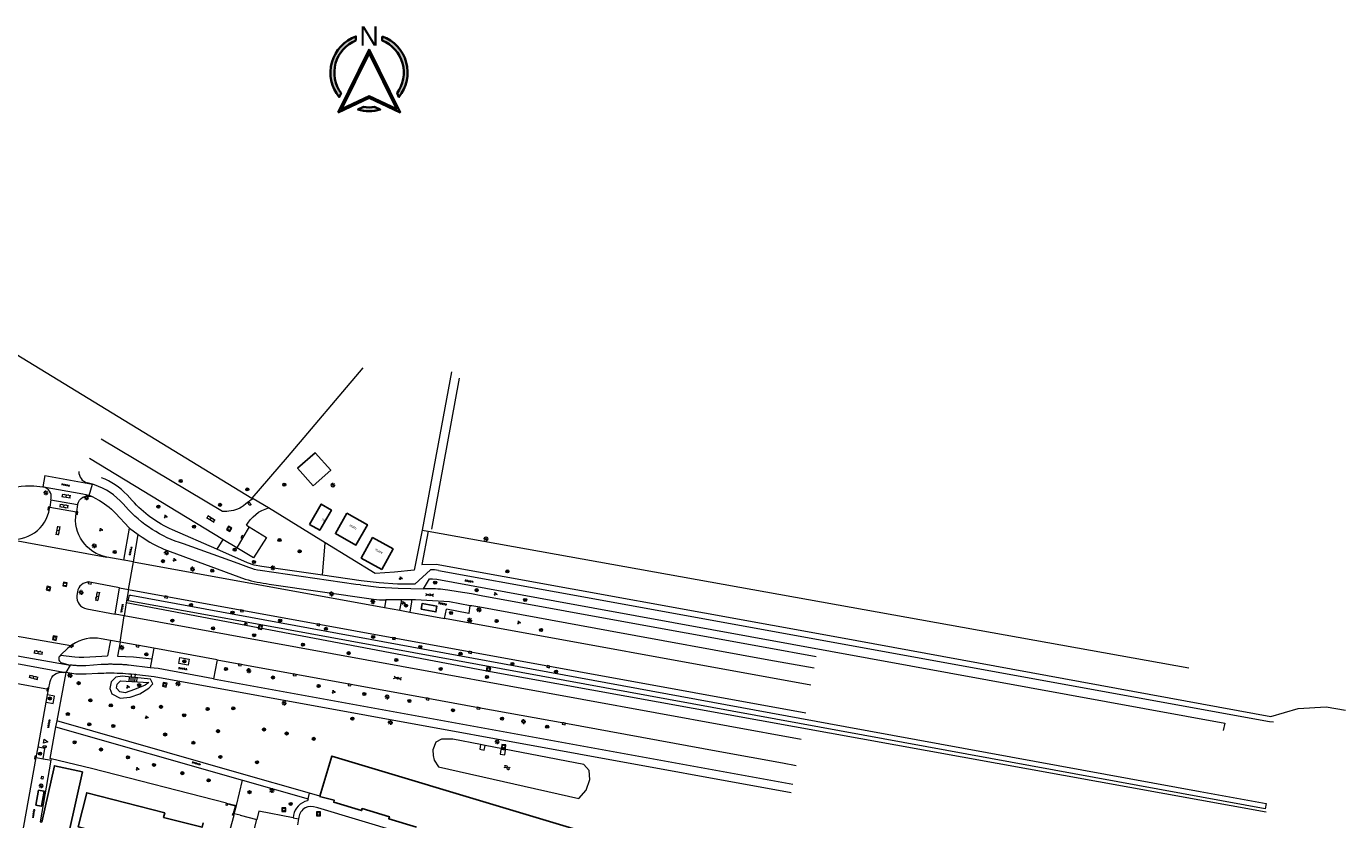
# Model space of a CAD drawing. Extents: x 131101 to 132041, y 397511 to 398853.
# Tile 80 of 80: x 131699 to 132041, y 398647 to 398853. Entities that reach past the tile are written whole.
import ezdxf
from ezdxf.enums import TextEntityAlignment as Align

# ---------------------------------------------------------------- set-up
doc = ezdxf.new("R2010")
doc.units = 0
doc.linetypes.add('DGN Style 2', pattern=[51.51486603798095, 30.90891962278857, -20.60594641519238])
doc.layers.get('0').update_dxf_attribs({"color": 250, "lineweight": 9})
doc.layers.add('_vervallen situatie', color=250, linetype='Continuous', lineweight=9, plot=False)
for name, color, linetype, lineweight in [('gg-afsc-erfafscheiding', 250, 'Continuous', 9), ('gg-afsc-hekwerk', 250, 'Continuous', 9), ('gg-afsc-muur', 250, 'Continuous', 9), ('gg-bbg-abri', 10, 'Continuous', 25), ('gg-bbg-hoofdgebouw', 10, 'Continuous', 25), ('gg-knt-BGT kruinlijn', 250, 'Continuous', 9), ('gg-knt-bovenkant onderkant talud', 250, 'Continuous', 9), ('gg-knt-verharding', 250, 'Continuous', 9), ('gg-knt-verharding nz', 250, 'DGN Style 2', 9), ('gg-kntw-bovenkant insteek waterloop', 250, 'Continuous', 9), ('gg-kwrk-uitstroombak niveau min 01', 250, 'Continuous', 9), ('gt-grn-groengrens', 250, 'Continuous', 9), ('gt-grn-weggrens', 250, 'Continuous', 9), ('gt-symb-boom', 250, 'Continuous', 9), ('gt-symb-brandkraan', 250, 'Continuous', 9), ('gt-symb-gesloten verharding', 250, 'Continuous', 9), ('gt-symb-groenvak', 250, 'Continuous', 9), ('gt-symb-klinker verharding', 250, 'Continuous', 9), ('gt-symb-kolk', 250, 'Continuous', 9), ('gt-symb-kolk center center', 250, 'Continuous', 9), ('gt-symb-lichtmast', 250, 'Continuous', 9), ('gt-symb-rioolschacht', 250, 'Continuous', 9), ('gt-symb-talud symbool', 250, 'Continuous', 9), ('gt-symb-tegel verharding', 250, 'Continuous', 9), ('gt-symb-waterafsluiter', 250, 'Continuous', 9), ('gt-symb-watersymbool', 250, 'Continuous', 9), ('X-AL-huisnummers', 2, 'Continuous', 25), ('X-AL-noordpijl', 3, 'Continuous', 35)]:
    doc.layers.add(name, color=color, linetype=linetype, lineweight=lineweight)
doc.styles.add('CS Annotative', font='arial.ttf')

# ---------------------------------------------------------------- blocks, each defined once
blk = doc.blocks.new('gt0-BOOM')
at = {"layer": 'gt-symb-boom'}
for radius in [0.4, 0.2]:
    blk.add_circle((0, 1.164153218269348e-10), radius, dxfattribs=at)
blk = doc.blocks.new('gt0-TEG1')
at = {"layer": 'gt-symb-tegel verharding'}
for p, q in [((-1.124999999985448, 0), (1.125, 0)), ((-0.8999999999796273, -0.25), (-0.9000000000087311, 0.25)), ((-0.4499999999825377, -0.25), (-0.4499999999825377, 0.25)), ((0, -0.25), (1.455191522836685e-11, 0.25)), ((0.4500000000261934, -0.25), (0.4500000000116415, 0.2500000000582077)), ((0.9000000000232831, -0.25), (0.9000000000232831, 0.2500000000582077))]:
    blk.add_line(p, q, dxfattribs=at)
blk = doc.blocks.new('gt0-LMAST')
at = {"layer": 'gt-symb-lichtmast'}
for p, q in [((-0.1820000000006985, 0.1729999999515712), (-0.4469999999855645, 0.4379999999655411)), ((-0.005000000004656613, 0.2459999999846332), (-0.005000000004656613, 0.6209999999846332)), ((0.1720000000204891, 0.1729999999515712), (0.4370000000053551, 0.4379999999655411)), ((-0.2550000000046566, -0.004000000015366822), (-0.6300000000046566, -0.004000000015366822)), ((-0.1820000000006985, -0.1810000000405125), (-0.4469999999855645, -0.4460000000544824)), ((-0.005000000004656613, -0.2540000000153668), (-0.005000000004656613, -0.6290000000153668)), ((0.4370000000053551, -0.4460000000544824), (0.1720000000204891, -0.1810000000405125)), ((0.2449999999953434, -0.004000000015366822), (0.6199999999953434, -0.004000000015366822))]:
    blk.add_line(p, q, dxfattribs=at)
blk.add_circle((-0.005000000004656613, -0.003999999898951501), 0.25, dxfattribs=at)
blk = doc.blocks.new('gt0-GRVAK')
at = {"layer": 'gt-symb-groenvak'}
for p, q in [((-0.1099999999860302, 0.1890000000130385), (-0.228000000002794, 0.2399999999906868)), ((-0.1820000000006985, 0.1529999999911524), (0.08799999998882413, 0.1529999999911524)), ((-0.09099999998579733, 0.2110000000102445), (-0.1559999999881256, 0.3219999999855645)), ((-0.04699999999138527, 0.2140000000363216), (-0.04699999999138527, 0.3930000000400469)), ((-0.003999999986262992, 0.2110000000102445), (0.06100000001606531, 0.3219999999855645)), ((0.01500000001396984, 0.1890000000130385), (0.1330000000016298, 0.2399999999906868)), ((0.2619999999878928, -0.05199999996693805), (0.1970000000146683, 0.0590000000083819)), ((0.3049999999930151, -0.04899999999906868), (0.3049999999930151, 0.1300000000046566)), ((0.3489999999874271, -0.05199999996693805), (0.4139999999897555, 0.0590000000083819)), ((-0.2449999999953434, -0.228000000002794), (-0.3630000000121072, -0.176999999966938)), ((-0.3179999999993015, -0.2639999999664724), (-0.04699999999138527, -0.2639999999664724)), ((-0.2259999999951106, -0.2060000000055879), (-0.2909999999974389, -0.09499999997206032)), ((-0.1829999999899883, -0.2029999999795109), (-0.1829999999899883, -0.02399999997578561)), ((-0.1389999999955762, -0.2060000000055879), (-0.07399999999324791, -0.09499999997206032)), ((-0.1199999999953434, -0.228000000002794), (-0.002000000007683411, -0.176999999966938)), ((0.24299999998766, -0.07399999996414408), (0.125, -0.02299999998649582)), ((0.1700000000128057, -0.1099999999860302), (0.4409999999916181, -0.1099999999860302)), ((0.36799999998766, -0.07399999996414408), (0.4860000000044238, -0.02299999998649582))]:
    blk.add_line(p, q, dxfattribs=at)
blk = doc.blocks.new('gt0-GESVH1')
at = {"layer": 'gt-symb-gesloten verharding'}
for p, q in [((-0.9920000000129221, -0.2610000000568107), (0.0079999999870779, 0.2389999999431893)), ((0.008000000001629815, -0.2610000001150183), (-0.9920000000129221, 0.2389999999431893)), ((0.0079999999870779, 0.2389999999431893), (1.007999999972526, -0.260999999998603)), ((1.007999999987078, 0.2389999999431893), (0.008000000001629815, -0.2610000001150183))]:
    blk.add_line(p, q, dxfattribs=at)
blk = doc.blocks.new('gt0-KOLK')
at = {"layer": 'gt-symb-kolk', "flags": 128}
blk.add_lwpolyline([(0, 4.365574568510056e-11), (0.375, 4.365574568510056e-11), (0.375, 0.4000000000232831), (-0.375, 0.4000000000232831), (-0.3749999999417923, 4.365574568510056e-11), (0, 4.365574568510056e-11)], dxfattribs=at)
blk = doc.blocks.new('gt0-RS')
at = {"layer": 'gt-symb-rioolschacht', "flags": 128}
blk.add_lwpolyline([(-0.5, -0.5), (0.5, -0.5), (0.5, 0.5), (-0.5000000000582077, 0.5), (-0.5, -0.5)], close=True, dxfattribs=at)
at = {"layer": 'gt-symb-rioolschacht'}
blk.add_circle((0.0001273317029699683, 0.0003214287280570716), 0.3749999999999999, dxfattribs=at)
blk = doc.blocks.new('gt0-WA')
at = {"layer": 'gt-symb-watersymbool', "extrusion": (0, 0, -1)}
for centre in [(0.3229999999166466, 0.02199999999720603), (0.3229999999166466, -0.4279999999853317)]:
    blk.add_arc(centre, 0.4250000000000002, 28.07248888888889, 151.9275138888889, dxfattribs=at)
at = {"layer": 'gt-symb-watersymbool'}
for centre in [(0.4270000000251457, 0.4220000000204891), (0.4270000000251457, -0.0280000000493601)]:
    blk.add_arc(centre, 0.4250000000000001, 208.0724833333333, 331.9275083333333, dxfattribs=at)
blk = doc.blocks.new('gt0-TALUD')
at = {"layer": 'gt-symb-talud symbool'}
for p, q in [((0, -1), (-5.820766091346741e-11, 0)), ((0.9999999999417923, -1), (1, 0)), ((-1.000000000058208, -1.000000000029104), (-1.000000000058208, -2.91038304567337e-11)), ((-0.5000000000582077, -2.000000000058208), (-0.5000000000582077, -5.820766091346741e-11)), ((0.4999999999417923, -2.000000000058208), (0.5, -2.91038304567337e-11))]:
    blk.add_line(p, q, dxfattribs=at)
blk = doc.blocks.new('gt0-KL1')
at = {"layer": 'gt-symb-klinker verharding'}
for p, q in [((-1.149999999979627, 0.3000000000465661), (1.150000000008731, 0.2999999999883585)), ((-0.9999999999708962, -0.2999999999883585), (-1, 0.3000000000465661)), ((-0.4999999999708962, 0.3000000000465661), (-0.4999999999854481, 0.4500000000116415)), ((0, -0.2999999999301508), (1.455191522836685e-11, 0.3000000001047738)), ((0.5, 0.3000000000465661), (0.5, 0.4500000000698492)), ((1.000000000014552, -0.2999999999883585), (1, 0.3000000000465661)), ((-1.149999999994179, -0.2999999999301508), (1.149999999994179, -0.2999999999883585)), ((-0.4999999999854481, -0.4500000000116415), (-0.4999999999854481, -0.2999999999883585)), ((0.5, -0.4499999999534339), (0.5000000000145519, -0.2999999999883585))]:
    blk.add_line(p, q, dxfattribs=at)
blk = doc.blocks.new('CS Noordpijl')
h = blk.add_hatch(color=256)
h.dxf.hatch_style = 1
edge = h.paths.add_edge_path()
edge.add_line((-3.400000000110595, 8.333066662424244), (-3.400000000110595, 9.404254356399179))
edge.add_arc((-9.136247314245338e-11, 1.373723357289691e-11), 9.999999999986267, 109.8768740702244, 219.2920710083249)
edge.add_line((-7.739278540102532, -6.332737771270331), (-7.248359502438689, -5.334911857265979))
edge.add_arc((-7.143263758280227e-11, 1.162558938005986e-11), 9.000000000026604, 112.1961008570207, 216.3536797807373, ccw=False)
h = blk.add_hatch(color=256)
h.dxf.hatch_style = 1
edge = h.paths.add_edge_path()
edge.add_line((3.399999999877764, 9.404254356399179), (3.399999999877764, 8.333066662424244))
edge.add_arc((-9.041745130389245e-11, -6.543210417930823e-12), 9.000000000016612, -36.353679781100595, 67.80389914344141, ccw=False)
edge.add_line((7.248359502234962, -5.334911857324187), (7.739278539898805, -6.332737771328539))
edge.add_arc((-7.218670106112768e-11, -4.89563944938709e-12), 9.999999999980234, 320.7079289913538, 430.1231259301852)
h = blk.add_hatch(color=256)
h.dxf.hatch_style = 1
h.paths.add_polyline_path([(-8.01824271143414, -10.29761681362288), (-8.731149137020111e-11, -6.558648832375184), (8.018242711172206, -10.29761681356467), (-1.164153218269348e-10, 6)])
h.paths.add_polyline_path([(7.15794550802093, -9.455102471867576), (-1.164153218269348e-10, 5.093902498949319), (-7.157945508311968, -9.455102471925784), (-8.731149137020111e-11, -6.117297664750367)], flags=16)
h = blk.add_hatch(color=256)
h.dxf.hatch_style = 1
edge = h.paths.add_edge_path()
edge.add_arc((-8.731149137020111e-11, 5.508660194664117e-11), 9.000000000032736, 260.80486304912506, 279.19513695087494, ccw=False)
edge.add_line((-1.438176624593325, -8.8843484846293), (-2.905533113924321, -9.568588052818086))
edge.add_arc((-8.731149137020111e-11, 5.238121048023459e-11), 10.00000000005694, 253.108915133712, 286.891084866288)
edge.add_line((2.905533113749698, -9.568588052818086), (1.438176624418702, -8.8843484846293))
at = {"flags": 128}
for points in [[(-3.400000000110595, 8.333066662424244), (-3.400000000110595, 9.404254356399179, 0.5173281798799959), (-7.739278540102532, -6.332737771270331), (-7.248359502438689, -5.334911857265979, -0.4885840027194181)], [(3.399999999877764, 9.404254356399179), (3.399999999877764, 8.333066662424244, -0.4885840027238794), (7.248359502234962, -5.334911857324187), (7.739278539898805, -6.332737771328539, 0.5173281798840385)], [(1.438176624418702, -8.8843484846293, -0.08041537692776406), (-1.438176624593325, -8.8843484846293), (-2.905533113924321, -9.568588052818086, 0.1484794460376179), (2.905533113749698, -9.568588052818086)]]:
    blk.add_lwpolyline(points, format="xyb", close=True, dxfattribs=at)
for points in [[(-8.01824271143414, -10.29761681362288), (-8.731149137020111e-11, -6.558648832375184), (8.018242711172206, -10.29761681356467), (-1.164153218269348e-10, 6)], [(7.15794550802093, -9.455102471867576), (-1.164153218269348e-10, 5.093902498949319), (-7.157945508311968, -9.455102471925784), (-8.731149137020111e-11, -6.117297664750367)]]:
    blk.add_lwpolyline(points, close=True, dxfattribs=at)
at = {"style": 'CS Annotative'}
blk.add_text('N', height=5, dxfattribs=at).set_placement((-8.731149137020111e-11, 9.5), align=Align.MIDDLE_CENTER)
blk = doc.blocks.new('gt0-KOLKCC')
at = {"layer": 'gt-symb-kolk center center', "flags": 128}
blk.add_lwpolyline([(-0.375, 0.2000000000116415), (0.375, 0.2000000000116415), (0.375, -0.2000000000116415), (-0.375, -0.2000000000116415), (-0.375, 0.2000000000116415)], close=True, dxfattribs=at)
blk = doc.blocks.new('gt0-BR')
at = {"layer": 'gt-symb-brandkraan', "extrusion": (0, 0, -1)}
for centre, radius, start, end in [((0.2441436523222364, -5.296897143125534e-09), 0.2056664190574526, 287.5669258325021, 72.43306177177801), ((-0.5992415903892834, -2.664019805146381), 3, 72.43306177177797, 73.10795400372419), ((-9.66247171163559e-09, -0.6906986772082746), 0.9376986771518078, 73.10795400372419, 106.8920119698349), ((0.5992403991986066, -2.66402016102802), 3, 106.8920119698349, 107.5669126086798), ((-0.2441436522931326, 1.58906914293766e-08), 0.205666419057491, 107.5669126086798, 252.4330485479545), ((-0.599241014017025, 2.664019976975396), 3, 286.8920293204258, 287.566925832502), ((0.5992422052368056, 2.664019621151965), 3, 252.4330485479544, 253.1079366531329)]:
    blk.add_arc(centre, radius, start, end, dxfattribs=at)
at = {"layer": 'gt-symb-brandkraan'}
blk.add_arc((-9.66247171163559e-09, 0.6906986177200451), 0.937698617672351, 253.1079706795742, 286.8920633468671, dxfattribs=at)
blk = doc.blocks.new('_vervallen situatie')
at = {"layer": 'gg-bbg-abri', "flags": 128}
blk.add_lwpolyline([(131702.585, 398650.948), (131702.666, 398650.933), (131703.361, 398654.794), (131703.274, 398654.81), (131701.884, 398655.057), (131701.199, 398651.201), (131702.585, 398650.948)], dxfattribs=at)
at = {"layer": 'gg-knt-verharding'}
for p, q in [((131710.21, 398692.488), (131693.897, 398695.341)), ((131720.493, 398693.899), (131718.118, 398694.334)), ((131720.493, 398693.899), (131719.768, 398689.883)), ((131722.984, 398693.442), (131720.493, 398693.899)), ((131693.45, 398690.45), (131710.04, 398687.51)), ((131709.434, 398691.895), (131707.588, 398690.085)), ((131710.21, 398692.488), (131709.434, 398691.895)), ((131708.463, 398685.603), (131692, 398688.585)), ((131707.588, 398690.085), (131707.29, 398689.76)), ((131707.919, 398688.05), (131710.04, 398687.51)), ((131708.014, 398685.652), (131708.463, 398685.603)), ((131708.908, 398685.535), (131708.463, 398685.603)), ((131704.486, 398681.191), (131695.076, 398682.896)), ((131704.23, 398679.782), (131704.486, 398681.191)), ((131704.486, 398681.191), (131704.86, 398683.252)), ((131701.762, 398666.181), (131703.881, 398677.858)), ((131703.881, 398677.858), (131704.23, 398679.782)), ((131697.44, 398642.366), (131701.279, 398663.519)), ((131701.279, 398663.519), (131701.762, 398666.181)), ((131701.279, 398663.519), (131703.051, 398663.203))]:
    blk.add_line(p, q, dxfattribs=at)
at = {"layer": 'gg-knt-verharding', "flags": 128}
for points in [[(131707.588, 398690.085), (131711.235, 398689.658), (131712.437, 398689.583), (131713.639, 398689.583), (131718.233, 398689.819), (131719.768, 398689.883)], [(131717.242, 398685.27), (131714.25, 398685.1), (131711.56, 398685.13), (131708.908, 398685.535)], [(131703.881, 398677.858), (131705.674, 398677.533), (131706.016, 398679.458), (131704.23, 398679.782)], [(131703.051, 398663.203), (131703.526, 398665.861), (131701.762, 398666.181)]]:
    blk.add_lwpolyline(points, dxfattribs=at)
at = {"layer": 'gg-knt-verharding'}
for centre, radius, start, end in [((131716.2366559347, 398684.4913833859), 10.02080622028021, 79.17885687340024, 124.3461819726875), ((131708.1951974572, 398689.1222799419), 1.107280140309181, 144.8349470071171, 255.5557568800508), ((131720.5481775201, 398629.4749185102), 55.89295061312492, 89.0341713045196, 93.3911371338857)]:
    blk.add_arc(centre, radius, start, end, dxfattribs=at)
at = {"layer": 'gg-knt-verharding', "extrusion": (0, 0, -1)}
blk.add_arc((-131707.900348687, 398682.5289159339), 3.125151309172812, 13.37807838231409, 92.08411565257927, dxfattribs=at)
at = {"layer": 'gg-knt-verharding nz'}
blk.add_line((131718.139, 398687.635), (131714.167, 398687.319), dxfattribs=at)
at = {"layer": 'gg-knt-verharding nz', "extrusion": (0, 0, -1)}
blk.add_arc((-131713.1675207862, 398710.4051480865), 23.10777341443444, 267.5210155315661, 277.778568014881, dxfattribs=at)
at = {"layer": 'gg-knt-verharding nz'}
blk.add_arc((131720.5129698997, 398635.4226454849), 52.26629599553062, 88.46465696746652, 92.6033080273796, dxfattribs=at)
at = {"layer": 'gt-grn-weggrens'}
blk.add_line((131710.04, 398687.51), (131708.908, 398685.535), dxfattribs=at)
at = {"layer": 'gt-symb-boom'}
for p in [(131704.802, 398678.832), (131702.261, 398664.546)]:
    blk.add_blockref('gt0-BOOM', p, dxfattribs=at)
at = {"layer": 'gt-symb-brandkraan', "rotation": 307.1862584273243}
blk.add_blockref('gt0-BR', (131756.515, 398729.328), dxfattribs=at)
at = {"layer": 'gt-symb-brandkraan'}
blk.add_blockref('gt0-BR', (131703.438, 398666.344), dxfattribs=at)
at = {"layer": 'gt-symb-klinker verharding'}
for p, rotation in [((131701.84, 398690.791), 349.6900296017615), ((131700.606, 398684.316), 345.352624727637)]:
    blk.add_blockref('gt0-KL1', p, dxfattribs=dict(at, rotation=rotation))
at = {"layer": 'gt-symb-kolk'}
for p, rotation in [((131710.403, 398692.635), 215.8481930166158), ((131704.465, 398681.087), 79.92566726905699), ((131701.269, 398663.478), 80.03848340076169)]:
    blk.add_blockref('gt0-KOLK', p, dxfattribs=dict(at, rotation=rotation))
at = {"layer": 'gt-symb-kolk center center', "rotation": 78.28547478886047}
blk.add_blockref('gt0-KOLKCC', (131702.839, 398658.294), dxfattribs=at)
at = {"layer": 'gt-symb-lichtmast'}
blk.add_blockref('gt0-LMAST', (131702.576, 398656.185), dxfattribs=at)
at = {"layer": 'gt-symb-tegel verharding', "rotation": 260.622420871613}
for p in [(131704.537, 398672.289), (131700.59, 398649.002)]:
    blk.add_blockref('gt0-TEG1', p, dxfattribs=at)
blk = doc.blocks.new('gt0-WAFSL')
at = {"layer": 'gt-symb-waterafsluiter'}
for p, q in [((-0.4999999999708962, -0.3333333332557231), (2.91038304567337e-11, 0.6666666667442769)), ((2.91038304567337e-11, 0.6666666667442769), (0.5000000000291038, -0.3333333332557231)), ((0.5000000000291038, -0.3333333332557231), (-0.4999999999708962, -0.3333333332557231))]:
    blk.add_line(p, q, dxfattribs=at)

msp = doc.modelspace()

# ---------------------------------------------------------------- linework, layer by layer
at = {"layer": 'gg-afsc-erfafscheiding'}
for p, q in [((131808.868, 398763.521), (131801.257, 398722.469)), ((131776.179, 398719.216), (131761.47, 398728.274)), ((131750.59, 398651.703), (131715.573, 398660.688))]:
    msp.add_line(p, q, dxfattribs=at)
at = {"layer": 'gg-afsc-erfafscheiding', "flags": 128}
for points in [[(131785.944, 398764.573), (131766.287, 398741.396), (131757.185, 398730.782)], [(131801.257, 398722.469), (131799.204, 398712.095), (131794.103, 398711.559), (131791.616, 398711.37), (131789.121, 398711.22), (131776.179, 398719.216)]]:
    msp.add_lwpolyline(points, dxfattribs=at)
at = {"layer": 'gg-afsc-hekwerk'}
for p, q in [((131694.48, 398769.08), (131757.185, 398730.782)), ((131810.882, 398761.895), (131803.679, 398722.776)), ((131801.257, 398722.469), (131802.873, 398722.179)), ((131802.873, 398722.179), (132000, 398686.771)), ((131705.166, 398663.222), (131705.098, 398662.838)), ((131715.573, 398660.688), (131705.166, 398663.222)), ((131752.477, 398648.515), (131751.485, 398644.777))]:
    msp.add_line(p, q, dxfattribs=at)
at = {"layer": 'gg-afsc-hekwerk', "flags": 128}
msp.add_lwpolyline([(131705.098, 398662.838), (131702.251, 398646.884), (131702.76, 398646.771)], dxfattribs=at)
at = {"layer": 'gg-afsc-muur'}
for p, q in [((131750.59, 398651.703), (131753.151, 398651.054)), ((131752.59, 398648.942), (131753.151, 398651.054)), ((131752.477, 398648.515), (131752.59, 398648.942))]:
    msp.add_line(p, q, dxfattribs=at)
at = {"layer": 'gg-afsc-muur', "flags": 128}
msp.add_lwpolyline([(131752.477, 398648.515), (131752.179, 398648.594), (131752.309, 398649.082), (131752.392, 398649.06), (131752.887, 398650.922), (131750.849, 398651.44), (131750.763, 398651.103), (131750.46, 398651.18), (131750.59, 398651.703)], dxfattribs=at)
at = {"layer": 'gg-bbg-abri', "flags": 128}
msp.add_lwpolyline([(131801.026, 398701.964), (131801.288, 398703.441), (131805.12, 398702.762), (131804.858, 398701.284), (131801.026, 398701.964)], dxfattribs=at)
at = {"layer": 'gg-bbg-hoofdgebouw'}
msp.add_line((131774.751, 398653.509), (131774.73, 398653.44), dxfattribs=at)
at = {"layer": 'gg-bbg-hoofdgebouw', "flags": 128}
for points in [[(131773.054, 398733.961), (131777.596, 398738.003), (131773.539, 398742.561), (131768.998, 398738.518), (131773.054, 398733.961)], [(131772.071, 398723.966), (131774.744, 398722.449), (131777.789, 398727.689), (131775.134, 398729.231), (131772.071, 398723.966)], [(131781.812, 398726.883), (131778.822, 398721.588), (131784.129, 398718.592), (131787.118, 398723.886), (131781.812, 398726.883)], [(131790.805, 398712.297), (131793.774, 398717.608), (131788.431, 398720.553), (131785.492, 398715.23), (131790.805, 398712.297)], [(131878.552, 398633.54), (131878.59, 398633.66), (131777.87, 398663.91), (131774.751, 398653.509)], [(131702.76, 398646.771), (131706.004, 398661.395), (131713.228, 398659.806), (131707.999, 398636.233), (131700.775, 398637.821), (131702.26, 398644.515)], [(131704.98, 398604.36), (131726.58, 398600.4), (131724.45, 398588.63), (131727.3, 398588.11), (131728.54, 398593.04), (131728.19, 398593.15), (131728.45, 398594.19), (131728.82, 398594.1), (131731.85, 398605.96), (131729.28, 398606.65), (131731, 398613.4), (131733.63, 398612.73), (131735.74, 398621.01), (131733.15, 398621.7), (131737.88, 398639.99), (131732.6, 398641.34), (131732.35, 398640.37), (131712.1, 398645.59), (131714.35, 398654.37), (131734.58, 398649.14), (131734.27, 398647.93), (131744.24, 398645.43), (131744.508, 398646.562)], [(131774.73, 398653.44), (131778.528, 398652.437), (131778.375, 398651.94), (131785.595, 398649.77), (131785.72, 398650.265), (131792.802, 398648.161), (131792.647, 398647.644), (131799.862, 398645.485)]]:
    msp.add_lwpolyline(points, dxfattribs=at)
at = {"layer": 'gg-knt-BGT kruinlijn', "flags": 128}
msp.add_lwpolyline([(131730.431, 398683.008), (131729.526, 398682.31), (131726.771, 398681.153), (131724.318, 398680.3), (131722.94, 398680.554), (131722.044, 398681.469), (131722.24, 398682.566), (131723.145, 398683.378), (131730.431, 398683.008)], dxfattribs=at)
at = {"layer": 'gg-knt-bovenkant onderkant talud', "flags": 128}
for points in [[(132020.051, 398649.387), (131818.969, 398685.724), (131724.613, 398703.625)], [(131723.503, 398684.658), (131721.871, 398684.322), (131720.691, 398683.159), (131720.389, 398681.457), (131720.902, 398680.018), (131723.024, 398678.927), (131725.618, 398679.154), (131728.158, 398680.075), (131730.474, 398681.528), (131731.46, 398682.643), (131730.881, 398683.87), (131723.503, 398684.658)]]:
    msp.add_lwpolyline(points, dxfattribs=at)
at = {"layer": 'gg-knt-verharding'}
for p, q in [((131749.511, 398727.309), (131718.135, 398746.052)), ((131749.661, 398720.097), (131715.092, 398741.055)), ((131703.517, 398736.671), (131702.971, 398733.708)), ((131703.517, 398736.671), (131715.877, 398734.369)), ((131715.877, 398734.369), (131714.47, 398734.746)), ((131700.688, 398733.989), (131702.971, 398733.708)), ((131702.971, 398733.708), (131703.145, 398733.677)), ((131714.993, 398731.485), (131715.877, 398734.369)), ((131715.649, 398731.23), (131714.993, 398731.485)), ((131717.019, 398730.491), (131715.649, 398731.23)), ((131716.381, 398734.224), (131715.877, 398734.369)), ((131726.173, 398730.152), (131724.807, 398731.629)), ((131704.72, 398728.05), (131704.781, 398728.431)), ((131705.083, 398730.305), (131704.781, 398728.431)), ((131704.781, 398728.431), (131711.68, 398727.243)), ((131705.083, 398730.305), (131705.15, 398730.721)), ((131705.083, 398730.305), (131712.003, 398729.112)), ((131712.003, 398729.112), (131711.68, 398727.243)), ((131724.453, 398728.553), (131723.79, 398729.3)), ((131755.568, 398729.286), (131755.002, 398728.765)), ((131761.47, 398728.274), (131757.499, 398730.598)), ((131711.629, 398726.947), (131711.68, 398727.243)), ((131750.65, 398727.331), (131749.511, 398727.309)), ((131724.02, 398714.694), (131725.483, 398723.002)), ((131725.483, 398723.002), (131727.732, 398721.342)), ((131726.51, 398714.24), (131727.732, 398721.342)), ((131727.732, 398721.342), (131728.722, 398720.638)), ((131748.093, 398717.511), (131736.599, 398722.553)), ((131755.746, 398723.728), (131756.438, 398723.305)), ((131693.666, 398720.209), (131719.6, 398715.5)), ((131734.353, 398717.579), (131755.444, 398709.796)), ((131753.245, 398717.924), (131749.661, 398720.097)), ((131724.02, 398714.694), (131719.6, 398715.5)), ((131726.51, 398714.24), (131724.02, 398714.694)), ((131726.51, 398714.24), (131791.55, 398702.43)), ((131785.488, 398709.369), (131775.478, 398710.807)), ((131805.544, 398712.041), (131836.067, 398706.502)), ((131715.207, 398708.972), (131714.997, 398708.983)), ((131722.83, 398707.52), (131715.207, 398708.972)), ((131721.705, 398700.719), (131722.83, 398707.52)), ((131722.83, 398707.52), (131725.21, 398707.1)), ((131761.641, 398708.514), (131788.683, 398704.606)), ((131802.811, 398707.283), (131801.647, 398707.298)), ((131805.1, 398709.74), (131835.665, 398704.143)), ((131711.964, 398706.486), (131711.838, 398705.496)), ((131725.21, 398707.1), (131724.613, 398703.625)), ((131725.21, 398707.1), (131900.76, 398675.128)), ((131791.881, 398704.409), (131791.55, 398702.43)), ((131791.881, 398704.409), (131791.848, 398704.409)), ((131795.957, 398704.421), (131791.881, 398704.409)), ((131798.56, 398704.428), (131795.957, 398704.421)), ((131714.361, 398702.069), (131721.705, 398700.719)), ((131724.039, 398700.282), (131721.705, 398700.719)), ((131724.613, 398703.625), (131724.039, 398700.282)), ((131791.55, 398702.43), (131795.527, 398701.706)), ((131795.527, 398701.706), (131798.079, 398701.242)), ((131798.079, 398701.242), (131807.131, 398699.593)), ((131807.131, 398699.593), (131807.575, 398701.993)), ((131813.447, 398700.981), (131813.751, 398702.838)), ((131902.066, 398682.283), (131807.131, 398699.593)), ((131710.21, 398692.488), (131710.583, 398692.765)), ((131722.984, 398693.442), (131722.352, 398689.824)), ((131731.722, 398691.842), (131722.984, 398693.442)), ((131731.649, 398691.44), (131731.237, 398689.081)), ((131731.722, 398691.842), (131731.649, 398691.44)), ((131748.137, 398688.838), (131731.722, 398691.842)), ((131748.064, 398688.44), (131747.257, 398683.96)), ((131748.137, 398688.838), (131748.064, 398688.44)), ((131708.908, 398685.535), (131706.593, 398673.037)), ((131747.257, 398683.96), (131897.38, 398656.605)), ((131706.299, 398671.446), (131704.79, 398663.292)), ((131706.593, 398673.037), (131706.299, 398671.446)), ((131706.299, 398671.446), (131754.75, 398657.628)), ((131753.863, 398659.442), (131706.593, 398673.037)), ((131705.166, 398663.222), (131704.79, 398663.292)), ((131772.132, 398654.253), (131753.863, 398659.442)), ((131754.75, 398657.628), (131771.729, 398652.827)), ((131771.729, 398652.827), (131771.594, 398652.323)), ((131774.751, 398653.509), (131772.132, 398654.253)), ((131754.119, 398648.546), (131752.59, 398648.942)), ((131754.119, 398648.546), (131758.431, 398647.429)), ((131767.959, 398648.59), (131767.834, 398647.924)), ((131769.229, 398647.651), (131768.95, 398646.088)), ((131769.303, 398648.067), (131769.229, 398647.651))]:
    msp.add_line(p, q, dxfattribs=at)
at = {"layer": 'gg-knt-verharding', "flags": 128}
for points in [[(131703.145, 398733.677), (131713.324, 398731.866), (131714.128, 398731.695), (131714.993, 398731.485)], [(131712.003, 398729.112), (131712.198, 398729.707), (131712.497, 398730.214), (131712.893, 398730.648), (131713.371, 398730.991), (131713.911, 398731.219), (131714.489, 398731.311), (131715.071, 398731.302), (131715.649, 398731.23)], [(131721.824, 398726.899), (131725.374, 398723.082), (131725.483, 398723.002)], [(131756.438, 398723.305), (131760.916, 398720.568), (131757.605, 398715.281), (131753.245, 398717.924)], [(131756.415, 398712.752), (131753.609, 398713.818), (131739.467, 398718.904)], [(131775.478, 398710.807), (131759.766, 398713.063), (131757.784, 398713.431), (131756.011, 398714.038), (131748.093, 398717.511)], [(131785.351, 398708.266), (131784.108, 398708.421), (131759.327, 398711.978)], [(131803.493, 398712.161), (131799.375, 398708.461), (131794.94, 398708.514), (131790.125, 398708.831), (131785.488, 398709.369)], [(131785.351, 398708.266), (131790.087, 398707.703), (131795.115, 398707.412), (131801.647, 398707.298)], [(131801.647, 398707.298), (131802.183, 398708.145), (131803.161, 398709.841), (131804.009, 398709.832), (131805.1, 398709.74)], [(131795.527, 398701.706), (131795.915, 398703.876), (131795.957, 398704.421)], [(131798.56, 398704.428), (131798.567, 398703.859), (131798.079, 398701.242)], [(131813.751, 398702.838), (131808.385, 398703.852), (131799.588, 398704.431), (131798.56, 398704.428)], [(131903.406, 398689.627), (131890.237, 398692.035), (131849.268, 398699.477), (131816.629, 398705.467), (131814.043, 398705.986), (131810.647, 398706.523), (131807.927, 398706.925)], [(131835.665, 398704.143), (132009.309, 398672.443), (132008.93, 398670.514)], [(131836.067, 398706.502), (132020.93, 398672.84), (132021.94, 398672.81)], [(131813.447, 398700.981), (131813.432, 398700.892), (131807.575, 398701.993)], [(131902.865, 398686.663), (131891.143, 398688.809), (131849.617, 398696.35), (131816.206, 398702.469), (131814.178, 398702.855), (131813.751, 398702.838)], [(131899.498, 398668.213), (131804.891, 398685.466), (131724.039, 398700.282)], [(131722.352, 398689.824), (131726.509, 398689.59), (131731.237, 398689.081)], [(131740.671, 398687.466), (131738.251, 398687.91), (131738.516, 398689.457), (131740.951, 398689.015), (131740.671, 398687.466)], [(131748.137, 398688.838), (131802.735, 398678.885), (131815.943, 398676.504), (131838.04, 398672.489), (131878.448, 398665.092), (131894.651, 398662.145), (131898.27, 398661.483)], [(131896.969, 398654.354), (131731.85, 398684.41), (131727.37, 398684.95)], [(131767.834, 398647.924), (131759.008, 398649.65), (131758.431, 398647.429)], [(131873.511, 398620.666), (131870.882, 398621.437), (131834.925, 398632.253), (131816.75, 398637.694), (131774.243, 398650.471), (131773.89, 398650.589)]]:
    msp.add_lwpolyline(points, dxfattribs=at)
at = {"layer": 'gg-knt-verharding'}
for centre, radius, start, end in [((131715.2427514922, 398737.5580170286), 2.916262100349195, 177.6223661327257, 254.6342282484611), ((131711.2766528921, 398718.6333053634), 18.76055361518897, 43.84531649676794, 68.37987410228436), ((131702.5846828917, 398731.1389701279), 2.59914426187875, 350.7460465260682, 77.5505878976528), ((131710.9582300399, 398718.0284615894), 17.07928272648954, 41.29635331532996, 71.4878517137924), ((131695.3070830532, 398729.607745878), 9.540942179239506, 260.0956263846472, 350.6032728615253), ((131765.2012978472, 398717.1847456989), 15.46741035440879, 119.8657506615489, 128.5218165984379), ((131745.8812628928, 398745.5124649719), 30.2188568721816, 235.4007508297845, 247.5738467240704), ((131803.9404743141, 398702.2215776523), 9.949489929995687, 80.72538237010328, 92.57772417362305), ((131714.8238555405, 398706.1027829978), 2.885416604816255, 86.55980005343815, 172.3679015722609), ((131765.973334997, 398745.0745666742), 36.81635726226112, 253.3815998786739, 263.2421076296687), ((131803.3119493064, 398677.7077113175), 29.57953094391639, 81.02393979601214, 90.97038906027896), ((131714.8325031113, 398705.058358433), 3.026314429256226, 171.6851848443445, 261.0367397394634), ((131791.5751790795, 398725.5487907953), 21.1415511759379, 262.1372412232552, 270.7393932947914), ((131720.5481775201, 398629.4749185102), 55.89295061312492, 82.98948054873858, 89.0341713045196), ((131772.7545094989, 398647.5535294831), 4.906239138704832, 136.8173198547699, 167.8040559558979), ((131772.7555465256, 398647.5600577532), 4.902530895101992, 103.705295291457, 136.8812467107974), ((131772.5668825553, 398647.5674617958), 3.301888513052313, 119.4393066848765, 171.2983878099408), ((131772.5951551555, 398646.9211706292), 3.889678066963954, 70.55556424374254, 115.1188046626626)]:
    msp.add_arc(centre, radius, start, end, dxfattribs=at)
at = {"layer": 'gg-knt-verharding', "extrusion": (0, 0, -1)}
for centre, radius, start, end in [((-131699.8544476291, 398714.2113828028), 19.79517495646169, 66.6036720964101, 92.41337387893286), ((-131708.7175368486, 398714.3763633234), 18.12721174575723, 117.2552824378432, 136.3049622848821), ((-131748.9440109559, 398750.155895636), 32.65723070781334, 286.869714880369, 318.5853063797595), ((-131748.4997680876, 398749.8329771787), 29.76281969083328, 293.5690213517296, 318.6039229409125), ((-131750.4091113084, 398735.3829369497), 8.055539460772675, 235.2391156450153, 268.2864011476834), ((-131764.2538180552, 398718.8921872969), 9.786115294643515, 29.61374177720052, 73.47306251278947), ((-131721.4033861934, 398725.2545309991), 9.919832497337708, 280.4743911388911, 9.823559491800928), ((-131761.7360782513, 398726.9064830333), 15.12161577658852, 279.1670543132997, 290.6026878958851)]:
    msp.add_arc(centre, radius, start, end, dxfattribs=at)
at = {"layer": 'gg-knt-verharding nz'}
for p, q in [((131730.841, 398686.811), (131725.204, 398687.478)), ((131731.237, 398689.081), (131730.841, 398686.811)), ((131703.051, 398663.203), (131704.718, 398662.905)), ((131704.718, 398662.905), (131705.098, 398662.838))]:
    msp.add_line(p, q, dxfattribs=at)
at = {"layer": 'gg-knt-verharding nz', "flags": 128}
for points in [[(131756.438, 398723.305), (131754.822, 398720.602), (131753.245, 398717.924)], [(131747.257, 398683.96), (131732.915, 398686.566), (131730.841, 398686.811)]]:
    msp.add_lwpolyline(points, dxfattribs=at)
at = {"layer": 'gg-knt-verharding nz'}
msp.add_arc((131720.5129698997, 398635.4226454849), 52.26629599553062, 84.85063193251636, 88.46465696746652, dxfattribs=at)
at = {"layer": 'gg-kntw-bovenkant insteek waterloop'}
msp.add_line((131817.619, 398666.672), (131816.418, 398666.895), dxfattribs=at)
at = {"layer": 'gg-kntw-bovenkant insteek waterloop', "flags": 128}
msp.add_lwpolyline([(131816.418, 398666.895), (131809.244, 398668.305), (131806.277, 398668.277), (131804.876, 398667.467), (131804.064, 398665.494), (131804.149, 398664.011), (131804.418, 398662.872), (131805.52, 398661.087), (131841.912, 398652.908), (131843.767, 398655.094), (131844.767, 398657.821), (131844.617, 398660.128), (131843.231, 398661.727), (131817.619, 398666.672)], dxfattribs=at)
at = {"layer": 'gg-kwrk-uitstroombak niveau min 01', "flags": 128}
for points in [[(131816.418, 398666.895), (131816.212, 398665.692), (131817.397, 398665.472), (131817.619, 398666.672)], [(131821.518, 398664.425), (131822.701, 398664.225), (131822.901, 398665.41), (131821.718, 398665.61), (131821.518, 398664.425)]]:
    msp.add_lwpolyline(points, dxfattribs=at)
at = {"layer": 'gt-grn-groengrens'}
for p, q in [((131757.499, 398730.598), (131757.185, 398730.782)), ((131749.661, 398720.097), (131748.093, 398717.511)), ((131775.478, 398710.807), (131776.179, 398719.216)), ((131753.151, 398651.054), (131754.75, 398657.628))]:
    msp.add_line(p, q, dxfattribs=at)
at = {"layer": 'gt-grn-groengrens', "flags": 128}
for points in [[(131802.873, 398722.179), (131801.251, 398713.562), (131804.938, 398713.676), (131909.689, 398694.681), (132021.28, 398674.185), (132028.363, 398676.211), (132035.631, 398676.695), (132040.641, 398675.83)], [(131725.132, 398704.12), (131725.453, 398705.598), (131725.808, 398705.602), (131910.909, 398671.573), (132002.913, 398654.741), (132020.01, 398651.591), (132019.753, 398650.177), (131760.933, 398697.627), (131725.132, 398704.12)]]:
    msp.add_lwpolyline(points, dxfattribs=at)
at = {"layer": 'gt-grn-weggrens'}
for p, q in [((131725.21, 398707.1), (131726.51, 398714.24)), ((131722.984, 398693.442), (131724.039, 398700.282)), ((131771.729, 398652.827), (131772.132, 398654.253)), ((131757.552, 398644.042), (131758.431, 398647.429)), ((131767.834, 398647.924), (131769.229, 398647.651))]:
    msp.add_line(p, q, dxfattribs=at)

# ---------------------------------------------------------------- block references
at = {"layer": '_vervallen situatie'}
msp.add_blockref('_vervallen situatie', (0, 0), dxfattribs=at)
at = {"layer": 'gt-symb-boom'}
for p in [(131738.714, 398735.217), (131765.574, 398734.269), (131755.973, 398733.031), (131732.93, 398728.57), (131748.932, 398729.045), (131742.171, 398723.405), (131752.707, 398717.414), (131764.326, 398719.914), (131721.613, 398716.794), (131734.1, 398714.442), (131757.713, 398714.226), (131769.549, 398716.971), (131746.886, 398711.95), (131823.4, 398711.8), (131741.392, 398703.071), (131752.133, 398701.084), (131797.1, 398702.923), (131808.799, 398701), (131736.565, 398699.04), (131747.101, 398697.012), (131764.495, 398699.036), (131776.348, 398696.905), (131820.6, 398698.9), (131832.1, 398696.6), (131757.749, 398695.232), (131788.6, 398694.8), (131729.826, 398690.26), (131770.402, 398692.766), (131782.252, 398690.585), (131800.799, 398692.2), (131811.233, 398690.445), (131739.663, 398688.461), (131750.451, 398686.473), (131794.6, 398688.8), (131806.1, 398686.5), (131824.7, 398687.8), (131762.611, 398684.28), (131818.1, 398684.4), (131836, 398685.8), (131712.261, 398682.806), (131727.944, 398682.295), (131774.457, 398682.046), (131786.299, 398680), (131715.318, 398678.339), (131720.598, 398677.04), (131726.354, 398676.556), (131733.616, 398676.673), (131745.688, 398676.09), (131752.349, 398676.269), (131798, 398678.2), (131709.465, 398674.778), (131739.613, 398674.479), (131783.208, 398673.615), (131809.282, 398675.787), (131822, 398673.6), (131715.025, 398672.127), (131721.233, 398671.7), (131734.693, 398669.497), (131748.378, 398670.359), (131760.282, 398670.782), (131766.174, 398669.755), (131833.7, 398671.5), (131711.208, 398667.475), (131742.014, 398667.35), (131773.206, 398668.372), (131718.043, 398665.594), (131725.055, 398663.578), (131749.008, 398663.683), (131731.779, 398661.616), (131739.117, 398659.461), (131758.505, 398662.306), (131745.943, 398657.6), (131756.549, 398654.546), (131767.223, 398651.499)]:
    msp.add_blockref('gt0-BOOM', p, dxfattribs=at)
for p, rotation in [((131804.674, 398708.877), 259.6900296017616), ((131815.438, 398706.923), 259.6900296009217), ((131827.997, 398704.389), 259.6900296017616)]:
    msp.add_blockref('gt0-BOOM', p, dxfattribs=dict(at, rotation=rotation))
at = {"layer": 'gt-symb-gesloten verharding'}
for p, rotation in [((131803.255, 398705.692), 356.2164097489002), ((131794.933, 398684.129), 349.45426563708)]:
    msp.add_blockref('gt0-GESVH1', p, dxfattribs=dict(at, rotation=rotation))
at = {"layer": 'gt-symb-groenvak'}
for p, rotation in [((131734.768, 398726.051), 357.7070995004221), ((131718.033, 398722.623), 357.7070995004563), ((131737.079, 398714.811), 357.7070995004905), ((131820.289, 398705.958), 357.7070995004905), ((131755.56, 398698.262), 357.7070995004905), ((131826.339, 398698.566), 357.7070995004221)]:
    msp.add_blockref('gt0-GRVAK', p, dxfattribs=dict(at, rotation=rotation))
for p in [(131795.739, 398710.017), (131796.453, 398703.625), (131725, 398681.88), (131778.327, 398680.578), (131729.883, 398673.982), (131727.494, 398660.589)]:
    msp.add_blockref('gt0-GRVAK', p, dxfattribs=at)
at = {"layer": 'gt-symb-klinker verharding'}
for p, rotation in [((131709.068, 398731.345), 350.2078537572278), ((131708.475, 398728.743), 350.2078537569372), ((131746.549, 398725.422), 329.2032860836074), ((131706.954, 398722.333), 80.20785375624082), ((131717.133, 398705.32), 257.4649766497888)]:
    msp.add_blockref('gt0-KL1', p, dxfattribs=dict(at, rotation=rotation))
at = {"layer": 'gt-symb-kolk'}
for p, rotation in [((131704.699, 398728.041), 80.9051950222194), ((131711.602, 398726.952), 259.2853561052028), ((131754.822, 398720.602), 59.11790273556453), ((131715.207, 398708.972), 169.0495657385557), ((131734.967, 398705.331), 169.6900296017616), ((131754.625, 398701.75), 169.7464019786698), ((131774.417, 398698.144), 169.925667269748), ((131794.039, 398694.565), 169.7204162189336), ((131794.043, 398694.586), 169.7204162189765), ((131727.572, 398692.601), 169.6301923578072), ((131813.774, 398690.97), 169.638130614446), ((131813.775, 398690.977), 169.6381306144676), ((131754.094, 398687.748), 169.6633959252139), ((131834.029, 398687.281), 169.736297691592), ((131834.034, 398687.307), 169.7362976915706), ((131768.316, 398685.154), 169.6554575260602), ((131782.555, 398682.555), 169.695153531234), ((131802.735, 398678.885), 169.7774407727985), ((131815.943, 398676.504), 169.704536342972), ((131838.04, 398672.489), 169.6554575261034)]:
    msp.add_blockref('gt0-KOLK', p, dxfattribs=dict(at, rotation=rotation))
at = {"layer": 'gt-symb-lichtmast'}
for p in [(131778.147, 398734.159), (131703.755, 398732.169), (131714.273, 398730.84), (131716.332, 398718.404), (131817.851, 398720.216), (131735.015, 398716.609), (131741.799, 398712.399), (131762.603, 398712.735), (131712.921, 398706.345), (131777.81, 398705.939), (131788.499, 398703.946), (131816.042, 398701.799), (131813.625, 398699.097), (131723.447, 398692.029), (131710.037, 398684.775), (131756.378, 398686.04), (131738.022, 398682.644), (131765.524, 398677.625), (131792.25, 398679.231), (131793.055, 398672.632), (131827.574, 398672.838), (131820.746, 398667.612)]:
    msp.add_blockref('gt0-LMAST', p, dxfattribs=at)
at = {"layer": 'gt-symb-lichtmast', "rotation": 258.5776950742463}
msp.add_blockref('gt0-LMAST', (131762.379, 398654.973), dxfattribs=at)
at = {"layer": 'gt-symb-rioolschacht'}
for p, rotation in [((131751.303, 398722.806), 148.7234574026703), ((131704.474, 398707.323), 164.0309834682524), ((131708.732, 398708.435), 260.4819555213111), ((131759.367, 398697.28), 351.0273733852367), ((131706.068, 398694.5), 77.87819029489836), ((131818.479, 398686.426), 348.6338621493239), ((131734.59, 398682.387), 348.4542446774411), ((131822.413, 398666.372), 264.2934216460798)]:
    msp.add_blockref('gt0-RS', p, dxfattribs=dict(at, rotation=rotation))
for p in [(131765.467, 398650.016), (131774.442, 398648.932)]:
    msp.add_blockref('gt0-RS', p, dxfattribs=at)
at = {"layer": 'gt-symb-talud symbool', "xscale": 1.000352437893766, "yscale": 1.000352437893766, "zscale": 1.000352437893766, "rotation": 177.0203262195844}
msp.add_blockref('gt0-TALUD', (131726.28, 398683.232), dxfattribs=at)
at = {"layer": 'gt-symb-tegel verharding'}
for p, rotation in [((131708.907, 398734.196), 348.9933358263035), ((131725.719, 398717.095), 257.4649766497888), ((131813.457, 398709.264), 350.3304947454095), ((131806.602, 398703.389), 349.6900296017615), ((131723.527, 398702.194), 79.28535610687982), ((131739.258, 398686.569), 350.3304947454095), ((131742.727, 398662.046), 343.9758903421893)]:
    msp.add_blockref('gt0-TEG1', p, dxfattribs=dict(at, rotation=rotation))
at = {"layer": 'gt-symb-waterafsluiter', "rotation": 259.7464019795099}
msp.add_blockref('gt0-WAFSL', (131703.606, 398667.707), dxfattribs=at)
at = {"layer": 'gt-symb-watersymbool', "rotation": 347.2846630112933}
msp.add_blockref('gt0-WA', (131823.244, 398660.976), dxfattribs=at)
at = {"layer": 'X-AL-noordpijl'}
msp.add_blockref('CS Noordpijl', (131787.537935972, 398841.1051792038), dxfattribs=at)

# ---------------------------------------------------------------- texts
at = {"layer": 'X-AL-huisnummers', "style": 'CS Annotative'}
for s, rotation, p in [('203', 329.8, (131775.707, 398724.8100000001)), ('203/09', 330.5, (131783.196, 398723.138)), ('203/08', 331.1, (131789.935, 398716.775))]:
    msp.add_text(s, height=0.5, rotation=rotation, dxfattribs=at).set_placement(p, align=Align.CENTER)

doc.saveas('drawing.dxf')
